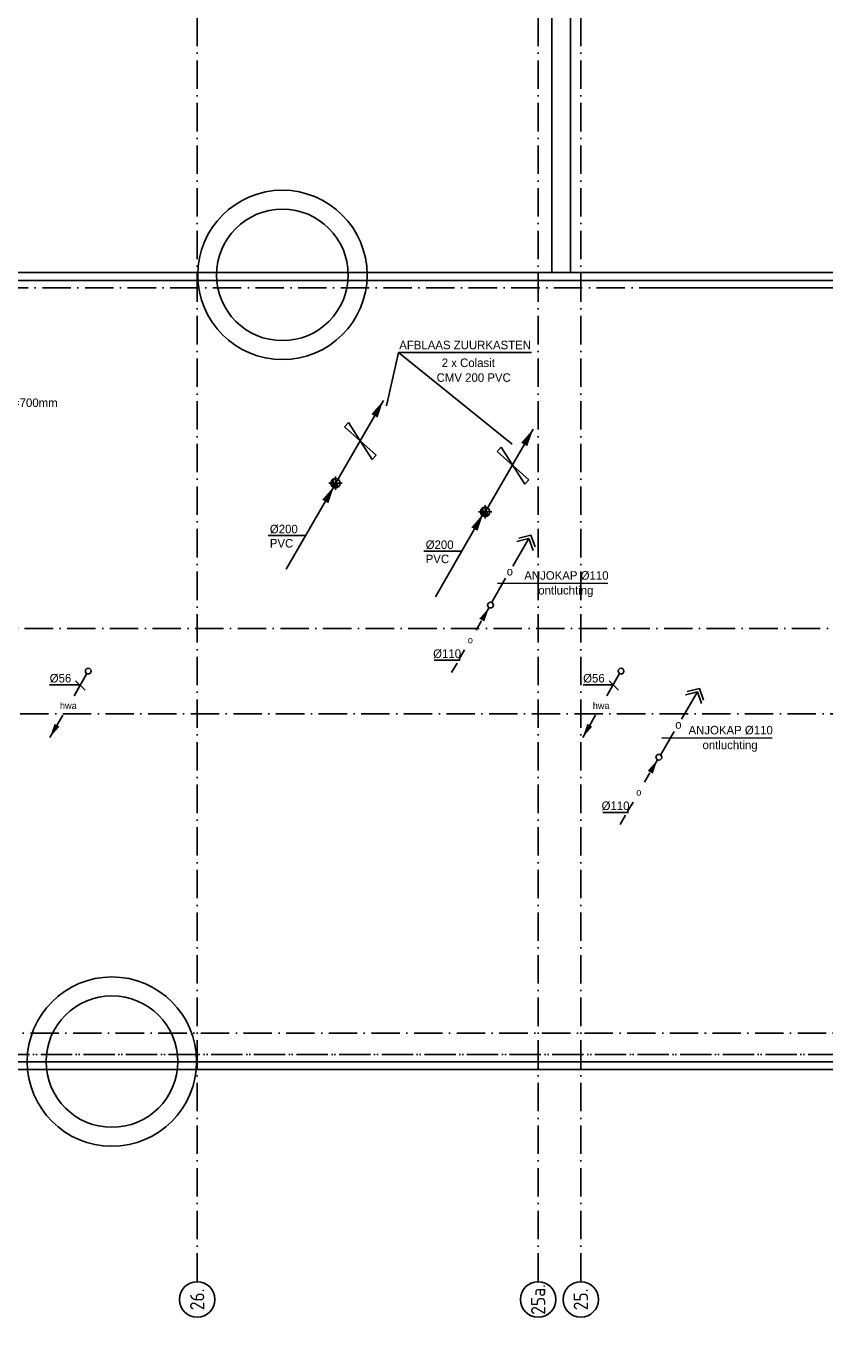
# Model space of a CAD drawing. Header units: millimetres. Extents: x -3157 to 118900, y 0 to 413637.
# Tile 7 of 25: x 37091 to 53946, y 39601 to 67472. Entities that reach past the tile are written whole.
import ezdxf
from ezdxf.enums import TextEntityAlignment as Align

# ---------------------------------------------------------------- set-up
doc = ezdxf.new("R2010")
doc.units = ezdxf.units.MM
doc.header["$LTSCALE"] = 100
for name, pattern in [('CENTER4', [5, 3.125, -0.625, 0.625, -0.625]), ('DASHDOT', [9, 6, -1.5, 0, -1.5]), ('LURETOUR', [6, 4, -2])]:
    doc.linetypes.add(name, pattern=pattern)
doc.layers.get('0').update_dxf_attribs({"linetype": 'CONTINUOUS'})
for name, color, linetype in [('AL$7----_STRAMIEN', 1, 'DASHDOT'), ('AL$8----_HULPFUNDERING', 2, 'CONTINUOUS'), ('AL27----_DAKEN', 7, 'CONTINUOUS'), ('WL521---', 4, 'CONTINUOUS'), ('WL5233--', 4, 'CONTINUOUS'), ('WL570---', 3, 'CONTINUOUS'), ('WL570---_HARTLIJN', 1, 'CONTINUOUS'), ('WL570---_RETOUR', 3, 'CONTINUOUS'), ('WL570---_TOEVOER', 3, 'CONTINUOUS'), ('WM$1----', 1, 'CONTINUOUS'), ('WM570---', 1, 'CONTINUOUS')]:
    doc.layers.add(name, color=color, linetype=linetype)
doc.styles.add('BURO-018', font='BUROFONT.shx', dxfattribs={"height": 180})
doc.styles.get("Standard").update_dxf_attribs({"font": 'ISOCP'})

# ---------------------------------------------------------------- blocks, each defined once
blk = doc.blocks.new('1011')
at = {"layer": 'AL$7----_STRAMIEN', "color": 7, "linetype": 'Continuous'}
blk.add_circle((-750, 0), 750, dxfattribs=at)
at = {"layer": 'AL$7----_STRAMIEN', "color": 3, "linetype": 'Continuous'}
blk.add_attdef('STR-NAAM', text='', height=600, rotation=360, dxfattribs=at).set_placement((-750, 0), align=Align.MIDDLE)
blk = doc.blocks.new('LDV2')
at = {"color": 0, "linetype": 'Continuous'}
for p, q in [((-0.25, -0.43), (-2.5, -4.33)), ((-4.5, -7.79), (-6.75, -11.69))]:
    blk.add_line(p, q, dxfattribs=at)
blk.add_lwpolyline([(-6.75, -11.69, 0, 1, 0), (-5.5, -9.53, 1, 1, 0)], format="xyseb", dxfattribs=at)
blk.add_circle((0, 0), 0.5, dxfattribs=at)
at = {"color": 0, "linetype": 'Continuous', "style": 'BURO-018'}
blk.add_attdef('LD_TEXT1', text='', height=1.8, dxfattribs=at).set_placement((-3.5, -6.06), align=Align.MIDDLE)
blk = doc.blocks.new('LDV4123')
at = {"color": 0, "linetype": 'Continuous'}
for p, q in [((-0.25, -0.43), (-1.19, -2.06)), ((-1.56, -2.71), (-2.5, -4.33)), ((-5.44, -9.42), (-4.5, -7.79)), ((-6.75, -11.69), (-5.81, -10.07))]:
    blk.add_line(p, q, dxfattribs=at)
blk.add_lwpolyline([(-0.25, -0.43, 0, 1, 0), (-1.5, -2.6, 1, 1, 0)], format="xyseb", dxfattribs=at)
blk.add_circle((0, 0), 0.5, dxfattribs=at)
at = {"color": 0, "linetype": 'Continuous', "style": 'BURO-018'}
blk.add_attdef('LD_TEXT1', text='', height=1.8, dxfattribs=at).set_placement((-3.5, -6.06), align=Align.MIDDLE)
blk = doc.blocks.new('LU-PIJL3')
at = {"color": 0, "linetype": 'Continuous'}
blk.add_line((10.12, 17.54), (0, 0), dxfattribs=at)
blk.add_lwpolyline([(0, 0, 0, 1.5, 0), (1.87, 3.25, 1.5, 1.5, 0)], format="xyseb", dxfattribs=at)
blk = doc.blocks.new('LU-1-KI2')
at = {"color": 0, "linetype": 'Continuous'}
blk.add_circle((0, 0), 0.5, dxfattribs=at)
for centre, start, end in [((0.1, 0.01), 122.9221, 266.9628), ((0.19, 0.04), 151.6522, 263.7819), ((0.28, 0.08), 174.6069, 260.2716), ((0.35, 0.15), 192.3501, 256.1233), ((0.42, 0.22), 206.1028, 250.6419)]:
    blk.add_arc(centre, 0.5, start, end, dxfattribs=at)
at = {"layer": 'WL570---_HARTLIJN', "linetype": 'CENTER4'}
for p, q in [((-0.7, 0), (0.7, 0)), ((0, 0.7), (0, -0.7))]:
    blk.add_line(p, q, dxfattribs=at)
at = {"layer": 'WL570---_HARTLIJN', "color": 0, "linetype": 'Continuous'}
for centre, start, end in [((0, 0.25), 90, 270), ((0, -0.25), 270, 90)]:
    blk.add_arc(centre, 0.25, start, end, dxfattribs=at)

msp = doc.modelspace()

# ---------------------------------------------------------------- linework, layer by layer
at = {"layer": 'AL$7----_STRAMIEN', "color": 1}
for p, q in [((88959.2, 54751.6), (1424.7, 54751.6)), ((66797.1, 45751.6), (32497.1, 45751.6))]:
    msp.add_line(p, q, dxfattribs=at)
for points in [[(40697.3, 40951.6), (40697.3, 81034.8)], [(47897.3, 40951.6), (47897.3, 81034.8)], [(48797.3, 40951.6), (48797.3, 81034.8)], [(1424.7, 61951.6), (88790.4, 61951.6)], [(50597.1, 61951.6), (82997.1, 61951.6)], [(88866.1, 52951.6), (27231.6, 52951.6)], [(67479.2, 46201.6), (2247.5, 46201.6)], [(89361, 45751.6), (1424.7, 45751.6)]]:
    msp.add_lwpolyline(points, dxfattribs=at)
at = {"layer": 'AL$8----_HULPFUNDERING', "color": 8}
for centre, radius in [((42497.3, 62221.6), 1789), ((42497.3, 62221.6), 1389), ((38897.3, 45601.6), 1789), ((38897.3, 45601.6), 1389)]:
    msp.add_circle(centre, radius, dxfattribs=at)
at = {"layer": 'AL27----_DAKEN', "color": 8}
for points in [[(48187.3, 62261.6), (48187.3, 79961.6), (81807.3, 79961.6), (81807.3, 62261.6)], [(48577.3, 62261.6), (48577.3, 79571.6), (81417.3, 79571.6), (81417.3, 62261.6)]]:
    msp.add_lwpolyline(points, dxfattribs=at)
for points in [[(16077.3, 13031.6), (32916.9, 13031.6), (32914.6, 45431.8), (66477.3, 45431.8), (66477.3, 13031.6), (83316.9, 13031.6), (83316.9, 62271.3), (16077.3, 62271.3)], [(16242.3, 13196.6), (32751.9, 13196.6), (32749.6, 45596.8), (66642.3, 45596.8), (66642.3, 13196.6), (83151.9, 13196.6), (83151.9, 62106.3), (16242.3, 62106.3)]]:
    msp.add_lwpolyline(points, close=True, dxfattribs=at)
at = {"layer": 'WL5233--', "color": 2}
for p, q in [((47362.3, 56071), (47699.4, 56649.9)), ((47446.5, 56586.4), (47701.9, 56650.2)), ((47487.4, 56659.2), (47742.8, 56723.1)), ((47790.2, 56402.1), (47701.9, 56650.2)), ((47831.1, 56475), (47742.8, 56723.1)), ((46919.2, 55310.1), (47210.9, 55811)), ((50921.9, 52834.6), (51259, 53413.5)), ((51006, 53349.9), (51261.5, 53413.8)), ((51046.9, 53422.8), (51302.4, 53486.6)), ((51349.8, 53165.7), (51261.5, 53413.8)), ((51390.7, 53238.5), (51302.4, 53486.6)), ((50478.8, 52073.7), (50770.5, 52574.6))]:
    msp.add_line(p, q, dxfattribs=at)
at = {"layer": 'WL570---', "color": 1}
for p, q in [((42194.8, 56712.7), (42997.7, 56712.7)), ((45485.8, 56382.1), (46288.6, 56382.1))]:
    msp.add_line(p, q, dxfattribs=at)
at = {"layer": 'WL570---_HARTLIJN', "color": 1, "linetype": 'Continuous'}
for p, q in [((46250.6, 54081.5), (45705.1, 54081.5)), ((49807.3, 50866.9), (49261.8, 50866.9))]:
    msp.add_line(p, q, dxfattribs=at)
at = {"layer": 'WL570---_TOEVOER', "color": 1}
for p, q in [((44696.2, 59454.9), (44947.2, 60579.1)), ((44947.2, 60579.1), (47756.9, 60579.1)), ((44947.2, 60579.1), (47346.6, 58644.3))]:
    msp.add_line(p, q, dxfattribs=at)
at = {"layer": 'WL570---_TOEVOER', "color": 3}
for p, q in [((43809.2, 59010.4), (43890.1, 59101.3)), ((43890.1, 59101.3), (44394.6, 58318.8)), ((43807.3, 59009.9), (44141.8, 58712.5)), ((44142.9, 58709.3), (44477.3, 58411.8)), ((47033.6, 58488.8), (47114.5, 58579.8)), ((47114.5, 58579.8), (47619.1, 57797.2)), ((44394.6, 58318.8), (44477.3, 58411.8)), ((47031.8, 58488.4), (47366.3, 58190.9)), ((47367.3, 58187.7), (47701.8, 57890.3)), ((47619.1, 57797.2), (47701.8, 57890.3))]:
    msp.add_line(p, q, dxfattribs=at)
at = {"layer": 'WM$1----'}
for p, q in [((47040.1, 55706.3), (49370.8, 55700.6)), ((50508.3, 52438.7), (52839, 52433))]:
    msp.add_line(p, q, dxfattribs=at)
at = {"layer": 'WM570---', "linetype": 'Continuous'}
for p, q in [((38241.3, 53561), (37581.4, 53561)), ((38129.7, 53647.2), (38329.2, 53447.8)), ((49505, 53560.2), (48845.1, 53560.2)), ((49393.5, 53646.5), (49592.9, 53447))]:
    msp.add_line(p, q, dxfattribs=at)

# ---------------------------------------------------------------- block references
at = {"layer": 'AL$7----_STRAMIEN', "xscale": 0.5, "yscale": 0.5, "zscale": 0.5, "rotation": 90}
for p, values in [((40697.3, 40951.6), {'STR-NAAM': '26.'}), ((47897.3, 40951.6), {'STR-NAAM': '25a.'}), ((48797.3, 40951.6), {'STR-NAAM': '25.'})]:
    msp.add_blockref('1011', p, dxfattribs=at).add_auto_attribs(values)
at = {"layer": 'WL521---', "color": 2}
ref = msp.add_blockref('LDV2', (38397.3, 53851.6), dxfattribs=dict(at, xscale=120, yscale=120, zscale=120))
ref.add_attrib('LD_TEXT1', 'hwa', dxfattribs={"layer": '0', "color": 1, "linetype": 'Continuous', "height": 144, "style": 'BURO-018'}).set_placement((37977.3, 53124.1), align=Align.MIDDLE)
ref = msp.add_blockref('LDV2', (49647.3, 53851.6), dxfattribs=dict(at, xscale=120, yscale=120, zscale=120))
ref.add_attrib('LD_TEXT1', 'hwa', dxfattribs={"layer": '0', "color": 1, "linetype": 'Continuous', "height": 144, "style": 'BURO-018'}).set_placement((49227.3, 53124.1), align=Align.MIDDLE)
at = {"layer": 'WL5233--', "color": 2}
ref = msp.add_blockref('LDV4123', (46891.1, 55245), dxfattribs=dict(at, xscale=121.5, yscale=121.5, zscale=121.5))
ref.add_attrib('LD_TEXT1', 'o', dxfattribs={"layer": '0', "color": 1, "linetype": 'Continuous', "height": 145.8, "style": 'BURO-018'}).set_placement((46465.8, 54508.5), align=Align.MIDDLE)
ref = msp.add_blockref('LDV4123', (46891.1, 55245), dxfattribs=dict(at, xscale=121.5, yscale=121.5, zscale=121.5))
ref.add_attrib('LD_TEXT1', 'o', dxfattribs={"layer": '0', "color": 1, "linetype": 'Continuous', "height": 145.8, "style": 'BURO-018'}).set_placement((46465.8, 54508.5), align=Align.MIDDLE)
ref = msp.add_blockref('LDV4123', (50447.8, 52030.4), dxfattribs=dict(at, xscale=121.5, yscale=121.5, zscale=121.5))
ref.add_attrib('LD_TEXT1', 'o', dxfattribs={"layer": '0', "color": 1, "linetype": 'Continuous', "height": 145.8, "style": 'BURO-018'}).set_placement((50022.6, 51293.9), align=Align.MIDDLE)
at = {"layer": 'WL570---_RETOUR', "linetype": 'LURETOUR', "xscale": 200, "yscale": 200, "zscale": 200}
for p in [(43616.4, 57819.8), (46778.4, 57214.8)]:
    msp.add_blockref('LU-1-KI2', p, dxfattribs=at)
at = {"layer": 'WL570---_TOEVOER', "xscale": 100, "yscale": 100, "zscale": 100, "rotation": 180}
for p in [(44629, 59568.5), (47791, 58963.6), (43589.8, 57758.6), (46739, 57176.3)]:
    msp.add_blockref('LU-PIJL3', p, dxfattribs=at)

# ---------------------------------------------------------------- texts
at = {"layer": 'WL5233--', "color": 1, "style": 'BURO-018'}
for p in [(47232.6, 55870), (50792.2, 52633.6)]:
    msp.add_text('o', height=180, dxfattribs=at).set_placement(p)
at = {"layer": 'WL570---', "color": 1, "style": 'BURO-018'}
for s, p in [('2 x Colasit ', (45860.8, 60274.5)), ('%%C200', (42231.9, 56762)), ('PVC', (42231.9, 56462)), ('%%C200', (45522.8, 56431.5)), ('PVC', (45522.8, 56131.5)), ('ANJOKAP %%C110', (47604.4, 55781.5)), ('ANJOKAP %%C110', (51072.6, 52513.8))]:
    msp.add_text(s, height=180, dxfattribs=at).set_placement(p)
at = {"layer": 'WL570---_HARTLIJN', "color": 1, "linetype": 'CENTER4', "style": 'BURO-018'}
for p in [(45680.3, 54131), (49237, 50916.4)]:
    msp.add_text('%%c110', height=180, dxfattribs=at).set_placement(p)
at = {"layer": 'WL570---_RETOUR', "color": 1, "style": 'BURO-018'}
msp.add_text('DAKOPSTAND VDO 450 H=700mm', height=180, dxfattribs=at).set_placement((33852.3, 59430.3))
at = {"layer": 'WL570---_TOEVOER', "color": 1, "style": 'BURO-018'}
msp.add_text('AFBLAAS ZUURKASTEN', height=180, dxfattribs=at).set_placement((44964.1, 60650.3))
at = {"layer": 'WM$1----', "color": 1, "style": 'BURO-018'}
for s, p in [('CMV 200 PVC', (45753.9, 59962.4)), ('ontluchting', (47899.2, 55469.3)), ('ontluchting', (51367.4, 52201.7))]:
    msp.add_text(s, height=180, dxfattribs=at).set_placement(p)
at = {"layer": 'WM570---', "linetype": 'Continuous', "style": 'BURO-018'}
for p in [(38038.8, 53611), (49302.5, 53610.2)]:
    msp.add_text('%%c56', height=180, dxfattribs=at).set_placement(p, align=Align.RIGHT)

doc.saveas('drawing.dxf')
